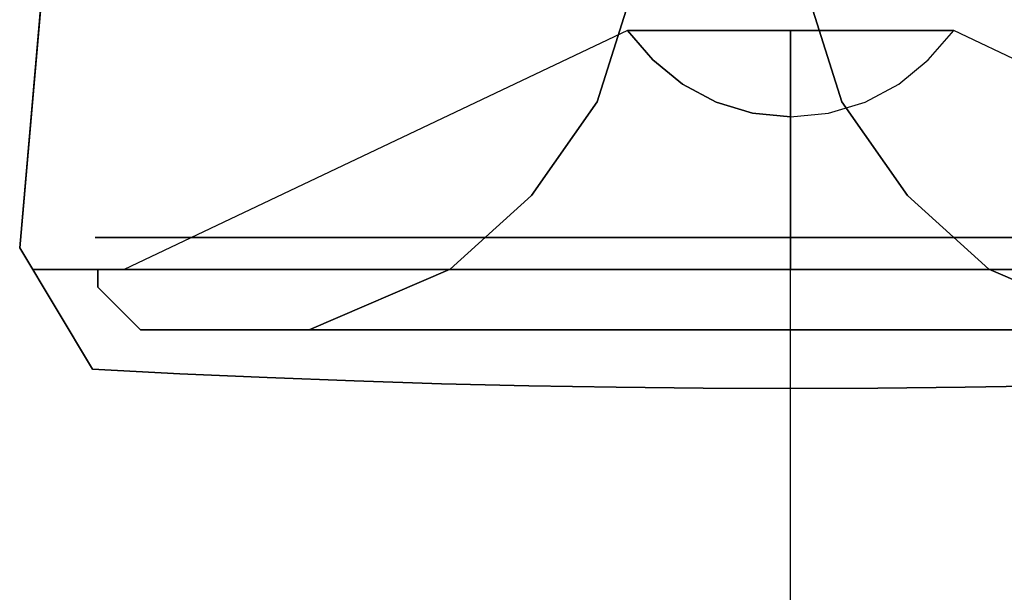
# Model space of a CAD drawing. Header units: millimetres. Extents: x -217 to 217, y -1669 to 210.
# Tile 1 of 7: x -217 to 60, y -260 to -99. Entities that reach past the tile are written whole.
import ezdxf

# ---------------------------------------------------------------- set-up
doc = ezdxf.new("R2010")
doc.units = ezdxf.units.MM
for name, color, linetype in [('KF_CA_1515_6_SPDIR_SHORT', 1, 'Continuous'), ('KF_CA_1515_6_SPEAKDETAIL', 250, 'Continuous'), ('KF_CA_1515_6_SPEAKER', 253, 'Continuous')]:
    doc.layers.add(name, color=color, linetype=linetype)

# ---------------------------------------------------------------- blocks, each defined once
blk = doc.blocks.new('Ca1515-9')
at = {"layer": 'KF_CA_1515_6_SPDIR_SHORT', "extrusion": (-2.44921e-16, 1.83691e-16, -1), "elevation": -79.4}
blk.add_lwpolyline([(0, -1668.89), (0, -168.89)], dxfattribs=at)
at = {"layer": 'KF_CA_1515_6_SPEAKDETAIL'}
for points, invisible_edges in [([(-54.42, -121.68, 154.19), (-44.7, -90.9, 166.05), (-44.7, -90.9, 229.95), (-54.42, -121.68, 241.81)], 10), ([(14.41, -121.68, 154.19), (4.69, -90.9, 166.05), (-44.7, -90.9, 166.05), (-54.42, -121.68, 154.19)], 10), ([(14.41, -121.68, 241.81), (4.69, -90.9, 229.95), (-44.7, -90.9, 229.95), (-54.42, -121.68, 241.81)], 10), ([(14.41, -121.68, 241.81), (4.69, -90.9, 229.95), (4.69, -90.9, 166.05), (14.41, -121.68, 154.19)], 10), ([(-45.95, -101.57, -118), (-45.06, -101.57, -126.96), (-184, -168.89, -154.42), (-187.61, -168.89, -117.82)], 10), ([(-45.06, -101.57, -109.04), (-45.95, -101.57, -118), (-187.61, -168.89, -117.82), (-184, -168.89, -81.23)], 8), ([(-45.06, -101.57, -126.96), (-42.45, -101.57, -135.58), (-173.33, -168.89, -189.61), (-184, -168.89, -154.42)], 10), ([(-42.45, -101.57, -100.42), (-45.06, -101.57, -109.04), (-184, -168.89, -81.23), (-173.33, -168.89, -46.04)], 10), ([(-42.45, -101.57, -135.58), (-38.2, -101.57, -143.52), (-155.99, -168.89, -222.04), (-173.33, -168.89, -189.61)], 10), ([(-38.2, -101.57, -92.48), (-42.45, -101.57, -100.42), (-173.33, -168.89, -46.04), (-155.99, -168.89, -13.61)], 10), ([(-38.2, -101.57, -143.52), (-32.49, -101.57, -150.49), (-132.66, -168.89, -250.47), (-155.99, -168.89, -222.04)], 10), ([(-32.49, -101.57, -85.51), (-38.2, -101.57, -92.48), (-155.99, -168.89, -13.61), (-132.66, -168.89, 14.82)], 10), ([(-32.49, -101.57, -150.49), (-25.53, -101.57, -156.2), (-104.24, -168.89, -273.79), (-132.66, -168.89, -250.47)], 10), ([(-25.53, -101.57, -79.8), (-32.49, -101.57, -85.51), (-132.66, -168.89, 14.82), (-104.24, -168.89, 38.15)], 10), ([(-25.53, -101.57, -156.2), (-17.58, -101.57, -160.44), (-71.81, -168.89, -291.13), (-104.24, -168.89, -273.79)], 10), ([(-17.58, -101.57, -75.56), (-25.53, -101.57, -79.8), (-104.24, -168.89, 38.15), (-71.81, -168.89, 55.48)], 10), ([(-17.58, -101.57, -160.44), (-8.97, -101.57, -163.06), (-36.62, -168.89, -301.8), (-71.81, -168.89, -291.13)], 10), ([(-8.97, -101.57, -72.94), (-17.58, -101.57, -75.56), (-71.81, -168.89, 55.48), (-36.62, -168.89, 66.16)], 10), ([(-38.75, -109.87, -118), (-45.95, -101.57, -118), (-42.45, -101.57, -135.58), (-35.8, -109.87, -132.83)], 14), ([(-35.8, -109.87, -103.17), (-42.45, -101.57, -100.42), (-45.95, -101.57, -118), (-38.75, -109.87, -118)], 11), ([(-45.95, -101.57, -118), (-45.06, -101.57, -109.04), (-42.45, -101.57, -100.42)], 10), ([(-42.45, -101.57, -135.58), (-45.06, -101.57, -126.96), (-45.95, -101.57, -118)], 10), ([(-42.45, -101.57, -100.42), (-45.95, -101.57, -118), (-45.06, -101.57, -109.04)], 1), ([(-45.95, -101.57, -118), (-42.45, -101.57, -135.58), (-45.06, -101.57, -126.96)], 1), ([(-35.8, -109.87, -132.83), (-42.45, -101.57, -135.58), (-32.49, -101.57, -150.49), (-27.4, -109.87, -145.4)], 15), ([(-27.4, -109.87, -90.6), (-32.49, -101.57, -85.51), (-42.45, -101.57, -100.42), (-35.8, -109.87, -103.17)], 15), ([(-32.49, -101.57, -150.49), (-38.2, -101.57, -143.52), (-42.45, -101.57, -135.58)], 10), ([(-42.45, -101.57, -100.42), (-38.2, -101.57, -92.48), (-32.49, -101.57, -85.51)], 10), ([(-32.49, -101.57, -85.51), (-42.45, -101.57, -100.42), (-38.2, -101.57, -92.48)], 1), ([(-42.45, -101.57, -135.58), (-32.49, -101.57, -150.49), (-38.2, -101.57, -143.52)], 1), ([(0, -101.57, -72.06), (-8.97, -101.57, -72.94), (-36.62, -168.89, 66.16), (-0.02, -168.89, 69.76)], 10), ([(-8.97, -101.57, -163.06), (0, -101.57, -163.94), (-0.02, -168.89, -305.41), (-36.62, -168.89, -301.8)], 15), ([(-27.4, -109.87, -145.4), (-32.49, -101.57, -150.49), (-17.58, -101.57, -160.44), (-14.83, -109.87, -153.79)], 15), ([(-14.83, -109.87, -82.21), (-17.58, -101.57, -75.56), (-32.49, -101.57, -85.51), (-27.4, -109.87, -90.6)], 15), ([(-17.58, -101.57, -160.44), (-25.53, -101.57, -156.2), (-32.49, -101.57, -150.49)], 10), ([(-32.49, -101.57, -85.51), (-25.53, -101.57, -79.8), (-17.58, -101.57, -75.56)], 10), ([(-17.58, -101.57, -75.56), (-32.49, -101.57, -85.51), (-25.53, -101.57, -79.8)], 1), ([(-32.49, -101.57, -150.49), (-17.58, -101.57, -160.44), (-25.53, -101.57, -156.2)], 1), ([(-14.83, -109.87, -153.79), (-17.58, -101.57, -160.44), (0, -101.57, -163.94), (0, -109.87, -156.74)], 11), ([(0, -109.87, -79.26), (0, -101.57, -72.06), (-17.58, -101.57, -75.56), (-14.83, -109.87, -82.21)], 14), ([(0, -101.57, -163.94), (-8.97, -101.57, -163.06), (-17.58, -101.57, -160.44)], 10), ([(0, -101.57, -72.06), (-17.58, -101.57, -75.56), (-8.97, -101.57, -72.94)], 1), ([(-17.58, -101.57, -160.44), (0, -101.57, -163.94), (-8.97, -101.57, -163.06)], 1), ([(8.96, -101.57, -72.94), (0, -101.57, -72.06), (-0.02, -168.89, 69.76), (36.57, -168.89, 66.16)], 8), ([(0, -101.57, -163.94), (8.96, -101.57, -163.06), (36.57, -168.89, -301.8), (-0.02, -168.89, -305.41)], 2), ([(0, -109.87, -156.74), (0, -101.57, -163.94), (17.58, -101.57, -160.44), (14.82, -109.87, -153.79)], 14), ([(14.82, -109.87, -82.21), (17.58, -101.57, -75.56), (0, -101.57, -72.06), (0, -109.87, -79.26)], 15), ([(17.58, -101.57, -160.44), (8.96, -101.57, -163.06), (0, -101.57, -163.94)], 10), ([(17.58, -101.57, -75.56), (0, -101.57, -72.06), (8.96, -101.57, -72.94)], 1), ([(0, -101.57, -163.94), (17.58, -101.57, -160.44), (8.96, -101.57, -163.06)], 1), ([(17.58, -101.57, -75.56), (8.96, -101.57, -72.94), (36.57, -168.89, 66.16), (71.76, -168.89, 55.48)], 10), ([(8.96, -101.57, -163.06), (17.58, -101.57, -160.44), (71.76, -168.89, -291.13), (36.57, -168.89, -301.8)], 10), ([(14.82, -109.87, -153.79), (17.58, -101.57, -160.44), (32.48, -101.57, -150.49), (27.39, -109.87, -145.4)], 15), ([(27.39, -109.87, -90.6), (32.48, -101.57, -85.51), (17.58, -101.57, -75.56), (14.82, -109.87, -82.21)], 15), ([(25.52, -101.57, -79.8), (17.58, -101.57, -75.56), (71.76, -168.89, 55.48), (104.2, -168.89, 38.15)], 10), ([(17.58, -101.57, -160.44), (25.52, -101.57, -156.2), (104.2, -168.89, -273.79), (71.76, -168.89, -291.13)], 10), ([(32.48, -101.57, -150.49), (25.52, -101.57, -156.2), (17.58, -101.57, -160.44)], 10), ([(17.58, -101.57, -160.44), (32.48, -101.57, -150.49), (25.52, -101.57, -156.2)], 1), ([(32.48, -101.57, -85.51), (17.58, -101.57, -75.56), (25.52, -101.57, -79.8)], 1), ([(32.48, -101.57, -85.51), (25.52, -101.57, -79.8), (104.2, -168.89, 38.15), (132.62, -168.89, 14.82)], 10), ([(25.52, -101.57, -156.2), (32.48, -101.57, -150.49), (132.62, -168.89, -250.47), (104.2, -168.89, -273.79)], 10), ([(27.39, -109.87, -145.4), (32.48, -101.57, -150.49), (42.44, -101.57, -135.58), (35.79, -109.87, -132.83)], 15), ([(35.79, -109.87, -103.17), (42.44, -101.57, -100.42), (32.48, -101.57, -85.51), (27.39, -109.87, -90.6)], 15), ([(38.2, -101.57, -92.48), (32.48, -101.57, -85.51), (132.62, -168.89, 14.82), (155.95, -168.89, -13.61)], 10), ([(32.48, -101.57, -150.49), (38.2, -101.57, -143.52), (155.95, -168.89, -222.04), (132.62, -168.89, -250.47)], 10), ([(42.44, -101.57, -135.58), (38.2, -101.57, -143.52), (32.48, -101.57, -150.49)], 10), ([(32.48, -101.57, -85.51), (38.2, -101.57, -92.48), (42.44, -101.57, -100.42)], 10), ([(32.48, -101.57, -150.49), (42.44, -101.57, -135.58), (38.2, -101.57, -143.52)], 1), ([(42.44, -101.57, -100.42), (32.48, -101.57, -85.51), (38.2, -101.57, -92.48)], 1), ([(35.79, -109.87, -132.83), (42.44, -101.57, -135.58), (45.94, -101.57, -118), (38.74, -109.87, -118)], 15), ([(38.74, -109.87, -118), (45.94, -101.57, -118), (42.44, -101.57, -100.42), (35.79, -109.87, -103.17)], 14), ([(38.2, -101.57, -143.52), (42.44, -101.57, -135.58), (173.29, -168.89, -189.61), (155.95, -168.89, -222.04)], 10), ([(42.44, -101.57, -100.42), (38.2, -101.57, -92.48), (155.95, -168.89, -13.61), (173.29, -168.89, -46.04)], 10), ([(42.44, -101.57, -135.58), (45.06, -101.57, -126.96), (183.96, -168.89, -154.42), (173.29, -168.89, -189.61)], 10), ([(45.06, -101.57, -109.04), (42.44, -101.57, -100.42), (173.29, -168.89, -46.04), (183.96, -168.89, -81.23)], 10), ([(45.94, -101.57, -118), (45.06, -101.57, -126.96), (42.44, -101.57, -135.58)], 10), ([(42.44, -101.57, -135.58), (45.94, -101.57, -118), (45.06, -101.57, -126.96)], 1), ([(45.94, -101.57, -118), (42.44, -101.57, -100.42), (45.06, -101.57, -109.04)], 1), ([(45.06, -101.57, -126.96), (45.94, -101.57, -118), (187.56, -168.89, -117.82), (183.96, -168.89, -154.42)], 10), ([(45.94, -101.57, -118), (45.06, -101.57, -109.04), (183.96, -168.89, -81.23), (187.56, -168.89, -117.82)], 2), ([(-30.44, -116.69, -118), (-38.75, -109.87, -118), (-35.8, -109.87, -132.83), (-28.13, -116.69, -129.65)], 14), ([(-28.13, -116.69, -106.35), (-35.8, -109.87, -103.17), (-38.75, -109.87, -118), (-30.44, -116.69, -118)], 11), ([(-21.53, -116.69, -96.48), (-27.4, -109.87, -90.6), (-35.8, -109.87, -103.17), (-28.13, -116.69, -106.35)], 15), ([(-28.13, -116.69, -129.65), (-35.8, -109.87, -132.83), (-27.4, -109.87, -145.4), (-21.53, -116.69, -139.52)], 15), ([(-11.65, -116.69, -89.88), (-14.83, -109.87, -82.21), (-27.4, -109.87, -90.6), (-21.53, -116.69, -96.48)], 15), ([(-21.53, -116.69, -139.52), (-27.4, -109.87, -145.4), (-14.83, -109.87, -153.79), (-11.65, -116.69, -146.12)], 15), ([(0, -116.69, -87.56), (0, -109.87, -79.26), (-14.83, -109.87, -82.21), (-11.65, -116.69, -89.88)], 14), ([(-11.65, -116.69, -146.12), (-14.83, -109.87, -153.79), (0, -109.87, -156.74), (0, -116.69, -148.44)], 11), ([(11.65, -116.69, -89.88), (14.82, -109.87, -82.21), (0, -109.87, -79.26), (0, -116.69, -87.56)], 15), ([(0, -116.69, -148.44), (0, -109.87, -156.74), (14.82, -109.87, -153.79), (11.65, -116.69, -146.12)], 14), ([(21.52, -116.69, -96.48), (27.39, -109.87, -90.6), (14.82, -109.87, -82.21), (11.65, -116.69, -89.88)], 15), ([(11.65, -116.69, -146.12), (14.82, -109.87, -153.79), (27.39, -109.87, -145.4), (21.52, -116.69, -139.52)], 15), ([(28.12, -116.69, -106.35), (35.79, -109.87, -103.17), (27.39, -109.87, -90.6), (21.52, -116.69, -96.48)], 15), ([(21.52, -116.69, -139.52), (27.39, -109.87, -145.4), (35.79, -109.87, -132.83), (28.12, -116.69, -129.65)], 15), ([(28.12, -116.69, -129.65), (35.79, -109.87, -132.83), (38.74, -109.87, -118), (30.44, -116.69, -118)], 15), ([(30.44, -116.69, -118), (38.74, -109.87, -118), (35.79, -109.87, -103.17), (28.12, -116.69, -106.35)], 14), ([(-20.97, -121.75, -118), (-30.44, -116.69, -118), (-28.13, -116.69, -129.65), (-19.37, -121.75, -126.02)], 14), ([(-19.37, -121.75, -109.98), (-28.13, -116.69, -106.35), (-30.44, -116.69, -118), (-20.97, -121.75, -118)], 11), ([(-19.37, -121.75, -126.02), (-28.13, -116.69, -129.65), (-21.53, -116.69, -139.52), (-14.83, -121.75, -132.83)], 15), ([(-14.83, -121.75, -103.17), (-21.53, -116.69, -96.48), (-28.13, -116.69, -106.35), (-19.37, -121.75, -109.98)], 15), ([(-14.83, -121.75, -132.83), (-21.53, -116.69, -139.52), (-11.65, -116.69, -146.12), (-8.03, -121.75, -137.37)], 15), ([(-8.03, -121.75, -98.63), (-11.65, -116.69, -89.88), (-21.53, -116.69, -96.48), (-14.83, -121.75, -103.17)], 15), ([(-8.03, -121.75, -137.37), (-11.65, -116.69, -146.12), (0, -116.69, -148.44), (0, -121.75, -138.97)], 11), ([(0, -121.75, -97.03), (0, -116.69, -87.56), (-11.65, -116.69, -89.88), (-8.03, -121.75, -98.63)], 14), ([(0, -121.75, -138.97), (0, -116.69, -148.44), (11.65, -116.69, -146.12), (8.02, -121.75, -137.37)], 14), ([(8.02, -121.75, -98.63), (11.65, -116.69, -89.88), (0, -116.69, -87.56), (0, -121.75, -97.03)], 15), ([(8.02, -121.75, -137.37), (11.65, -116.69, -146.12), (21.52, -116.69, -139.52), (14.82, -121.75, -132.83)], 15), ([(14.82, -121.75, -103.17), (21.52, -116.69, -96.48), (11.65, -116.69, -89.88), (8.02, -121.75, -98.63)], 15), ([(14.82, -121.75, -132.83), (21.52, -116.69, -139.52), (28.12, -116.69, -129.65), (19.37, -121.75, -126.02)], 15), ([(19.37, -121.75, -109.98), (28.12, -116.69, -106.35), (21.52, -116.69, -96.48), (14.82, -121.75, -103.17)], 15), ([(19.37, -121.75, -126.02), (28.12, -116.69, -129.65), (30.44, -116.69, -118), (20.96, -121.75, -118)], 15), ([(20.96, -121.75, -118), (30.44, -116.69, -118), (28.12, -116.69, -106.35), (19.37, -121.75, -109.98)], 14), ([(-72.92, -148.05, 138.56), (-54.42, -121.68, 154.19), (-54.42, -121.68, 241.81), (-72.92, -148.05, 257.44)], 10), ([(32.91, -148.05, 138.56), (14.41, -121.68, 154.19), (-54.42, -121.68, 154.19), (-72.92, -148.05, 138.56)], 10), ([(32.91, -148.05, 257.44), (14.41, -121.68, 241.81), (-54.42, -121.68, 241.81), (-72.92, -148.05, 257.44)], 10), ([(-10.69, -124.87, -118), (-20.97, -121.75, -118), (-19.37, -121.75, -126.02), (-9.88, -124.87, -122.09)], 14), ([(-9.88, -124.87, -113.91), (-19.37, -121.75, -109.98), (-20.97, -121.75, -118), (-10.69, -124.87, -118)], 11), ([(-7.56, -124.87, -110.44), (-14.83, -121.75, -103.17), (-19.37, -121.75, -109.98), (-9.88, -124.87, -113.91)], 15), ([(-9.88, -124.87, -122.09), (-19.37, -121.75, -126.02), (-14.83, -121.75, -132.83), (-7.56, -124.87, -125.56)], 15), ([(-7.56, -124.87, -125.56), (-14.83, -121.75, -132.83), (-8.03, -121.75, -137.37), (-4.09, -124.87, -127.88)], 15), ([(-4.09, -124.87, -108.12), (-8.03, -121.75, -98.63), (-14.83, -121.75, -103.17), (-7.56, -124.87, -110.44)], 15), ([(-4.09, -124.87, -127.88), (-8.03, -121.75, -137.37), (0, -121.75, -138.97), (0, -124.87, -128.69)], 11), ([(0, -124.87, -107.31), (0, -121.75, -97.03), (-8.03, -121.75, -98.63), (-4.09, -124.87, -108.12)], 14), ([(0, -124.87, -128.69), (0, -121.75, -138.97), (8.02, -121.75, -137.37), (4.09, -124.87, -127.88)], 14), ([(4.09, -124.87, -108.12), (8.02, -121.75, -98.63), (0, -121.75, -97.03), (0, -124.87, -107.31)], 15), ([(4.09, -124.87, -127.88), (8.02, -121.75, -137.37), (14.82, -121.75, -132.83), (7.55, -124.87, -125.56)], 15), ([(7.55, -124.87, -110.44), (14.82, -121.75, -103.17), (8.02, -121.75, -98.63), (4.09, -124.87, -108.12)], 15), ([(9.87, -124.87, -113.91), (19.37, -121.75, -109.98), (14.82, -121.75, -103.17), (7.55, -124.87, -110.44)], 15), ([(7.55, -124.87, -125.56), (14.82, -121.75, -132.83), (19.37, -121.75, -126.02), (9.87, -124.87, -122.09)], 15), ([(9.87, -124.87, -122.09), (19.37, -121.75, -126.02), (20.96, -121.75, -118), (10.69, -124.87, -118)], 15), ([(10.69, -124.87, -118), (20.96, -121.75, -118), (19.37, -121.75, -109.98), (9.87, -124.87, -113.91)], 14), ([(32.91, -148.05, 257.44), (14.41, -121.68, 241.81), (14.41, -121.68, 154.19), (32.91, -148.05, 138.56)], 10), ([(0, -125.92, -118), (-10.69, -124.87, -118), (-9.88, -124.87, -122.09), (0, -125.92, -118)], 14), ([(0, -125.92, -118), (-9.88, -124.87, -113.91), (-10.69, -124.87, -118), (0, -125.92, -118)], 11), ([(0, -125.92, -118), (-7.56, -124.87, -110.44), (-9.88, -124.87, -113.91), (0, -125.92, -118)], 15), ([(0, -125.92, -118), (-9.88, -124.87, -122.09), (-7.56, -124.87, -125.56), (0, -125.92, -118)], 15), ([(0, -125.92, -118), (-4.09, -124.87, -108.12), (-7.56, -124.87, -110.44), (0, -125.92, -118)], 15), ([(0, -125.92, -118), (-7.56, -124.87, -125.56), (-4.09, -124.87, -127.88), (0, -125.92, -118)], 15), ([(0, -125.92, -118), (0, -124.87, -107.31), (-4.09, -124.87, -108.12), (0, -125.92, -118)], 14), ([(0, -125.92, -118), (-4.09, -124.87, -127.88), (0, -124.87, -128.69), (0, -125.92, -118)], 11), ([(0, -125.92, -118), (7.55, -124.87, -110.44), (4.09, -124.87, -108.12), (0, -125.92, -118)], 15), ([(0, -125.92, -118), (9.87, -124.87, -122.09), (10.69, -124.87, -118), (0, -125.92, -118)], 15), ([(0, -125.92, -118), (9.87, -124.87, -113.91), (7.55, -124.87, -110.44), (0, -125.92, -118)], 15), ([(0, -125.92, -118), (4.09, -124.87, -127.88), (7.55, -124.87, -125.56), (0, -125.92, -118)], 15), ([(0, -125.92, -118), (7.55, -124.87, -125.56), (9.87, -124.87, -122.09), (0, -125.92, -118)], 15), ([(0, -125.92, -118), (4.09, -124.87, -108.12), (0, -124.87, -107.31), (0, -125.92, -118)], 15), ([(0, -125.92, -118), (0, -124.87, -128.69), (4.09, -124.87, -127.88), (0, -125.92, -118)], 14), ([(0, -125.92, -118), (10.69, -124.87, -118), (9.87, -124.87, -113.91), (0, -125.92, -118)], 14), ([(55.82, -168.76, 276.36), (32.91, -148.05, 257.44), (-72.92, -148.05, 257.44), (-95.83, -168.76, 276.36)], 10), ([(55.82, -168.76, 119.64), (32.91, -148.05, 138.56), (-72.92, -148.05, 138.56), (-95.83, -168.76, 119.64)], 10), ([(-95.83, -168.76, 119.64), (-72.92, -148.05, 138.56), (-72.92, -148.05, 257.44), (-95.83, -168.76, 276.36)], 10), ([(55.82, -168.76, 276.36), (32.91, -148.05, 257.44), (32.91, -148.05, 138.56), (55.82, -168.76, 119.64)], 10), ([(-192.04, -159.91, -79.8), (-195.8, -159.91, -118), (-195.8, -168.89, -118), (-192.04, -168.89, -79.8)], 10), ([(-195.8, -159.91, -118), (-192.04, -159.91, -156.2), (-192.04, -168.89, -156.2), (-195.8, -168.89, -118)], 10), ([(-192.04, -159.91, -156.2), (-180.89, -159.91, -192.93), (-180.89, -168.89, -192.93), (-192.04, -168.89, -156.2)], 10), ([(-180.89, -159.91, -43.07), (-192.04, -159.91, -79.8), (-192.04, -168.89, -79.8), (-180.89, -168.89, -43.07)], 10), ([(-180.89, -159.91, -192.93), (-162.8, -159.91, -226.78), (-162.8, -168.89, -226.78), (-180.89, -168.89, -192.93)], 10), ([(-162.8, -159.91, -9.22), (-180.89, -159.91, -43.07), (-180.89, -168.89, -43.07), (-162.8, -168.89, -9.22)], 10), ([(-138.45, -159.91, 20.45), (-162.8, -159.91, -9.22), (-162.8, -168.89, -9.22), (-138.45, -168.89, 20.45)], 10), ([(-162.8, -159.91, -226.78), (-138.45, -159.91, -256.45), (-138.45, -168.89, -256.45), (-162.8, -168.89, -226.78)], 10), ([(-138.45, -159.91, -256.45), (-108.78, -159.91, -280.8), (-108.78, -168.89, -280.8), (-138.45, -168.89, -256.45)], 10), ([(-108.78, -159.91, 44.8), (-138.45, -159.91, 20.45), (-138.45, -168.89, 20.45), (-108.78, -168.89, 44.8)], 10), ([(-108.78, -159.91, -280.8), (-74.93, -159.91, -298.89), (-74.93, -168.89, -298.89), (-108.78, -168.89, -280.8)], 10), ([(-74.93, -159.91, 62.89), (-108.78, -159.91, 44.8), (-108.78, -168.89, 44.8), (-74.93, -168.89, 62.89)], 10), ([(-74.93, -159.91, -298.89), (-38.2, -159.91, -310.03), (-38.2, -168.89, -310.03), (-74.93, -168.89, -298.89)], 10), ([(-38.2, -159.91, 74.03), (-74.93, -159.91, 62.89), (-74.93, -168.89, 62.89), (-38.2, -168.89, 74.03)], 10), ([(-38.2, -159.91, -310.03), (0, -159.91, -313.79), (0, -168.89, -313.79), (-38.2, -168.89, -310.03)], 10), ([(0, -159.91, 77.79), (-38.2, -159.91, 74.03), (-38.2, -168.89, 74.03), (0, -168.89, 77.79)], 10), ([(0, -159.91, -313.79), (38.19, -159.91, -310.03), (38.19, -168.89, -310.03), (0, -168.89, -313.79)], 10), ([(38.19, -159.91, 74.03), (0, -159.91, 77.79), (0, -168.89, 77.79), (38.19, -168.89, 74.03)], 10), ([(38.19, -159.91, -310.03), (74.92, -159.91, -298.89), (74.92, -168.89, -298.89), (38.19, -168.89, -310.03)], 10), ([(74.92, -159.91, 62.89), (38.19, -159.91, 74.03), (38.19, -168.89, 74.03), (74.92, -168.89, 62.89)], 10), ([(-192.04, -168.89, -79.8), (-195.8, -168.89, -118), (-187.61, -168.89, -117.82), (-184, -168.89, -81.23)], 10), ([(-195.8, -168.89, -118), (-192.04, -168.89, -156.2), (-184, -168.89, -154.42), (-187.61, -168.89, -117.82)], 10), ([(-192.04, -168.89, -156.2), (-180.89, -168.89, -192.93), (-173.33, -168.89, -189.61), (-184, -168.89, -154.42)], 10), ([(-180.89, -168.89, -43.07), (-192.04, -168.89, -79.8), (-184, -168.89, -81.23), (-173.33, -168.89, -46.04)], 10), ([(-180.89, -168.89, -192.93), (-162.8, -168.89, -226.78), (-155.99, -168.89, -222.04), (-173.33, -168.89, -189.61)], 10), ([(-162.8, -168.89, -9.22), (-180.89, -168.89, -43.07), (-173.33, -168.89, -46.04), (-155.99, -168.89, -13.61)], 10), ([(-138.45, -168.89, 20.45), (-162.8, -168.89, -9.22), (-155.99, -168.89, -13.61), (-132.66, -168.89, 14.82)], 10), ([(-162.8, -168.89, -226.78), (-138.45, -168.89, -256.45), (-132.66, -168.89, -250.47), (-155.99, -168.89, -222.04)], 10), ([(-138.45, -168.89, -256.45), (-108.78, -168.89, -280.8), (-104.24, -168.89, -273.79), (-132.66, -168.89, -250.47)], 10), ([(-108.78, -168.89, 44.8), (-138.45, -168.89, 20.45), (-132.66, -168.89, 14.82), (-104.24, -168.89, 38.15)], 10), ([(95.5, -185.89, 313), (55.82, -168.76, 276.36), (-95.83, -168.76, 276.36), (-135.5, -185.89, 313)], 2), ([(95.5, -185.89, 81), (55.82, -168.76, 119.64), (-95.83, -168.76, 119.64), (-135.5, -185.89, 81)], 2), ([(-135.5, -185.89, 313), (-95.83, -168.76, 276.36), (-95.83, -168.76, 119.64), (-135.5, -185.89, 81)], 2), ([(-108.78, -168.89, -280.8), (-74.93, -168.89, -298.89), (-71.81, -168.89, -291.13), (-104.24, -168.89, -273.79)], 10), ([(-74.93, -168.89, 62.89), (-108.78, -168.89, 44.8), (-104.24, -168.89, 38.15), (-71.81, -168.89, 55.48)], 10), ([(-74.93, -168.89, -298.89), (-38.2, -168.89, -310.03), (-36.62, -168.89, -301.8), (-71.81, -168.89, -291.13)], 10), ([(-38.2, -168.89, 74.03), (-74.93, -168.89, 62.89), (-71.81, -168.89, 55.48), (-36.62, -168.89, 66.16)], 10), ([(-38.2, -168.89, -310.03), (0, -168.89, -313.79), (-0.02, -168.89, -305.41), (-36.62, -168.89, -301.8)], 10), ([(0, -168.89, 77.79), (-38.2, -168.89, 74.03), (-36.62, -168.89, 66.16), (-0.02, -168.89, 69.76)], 10), ([(0, -168.89, -313.79), (38.19, -168.89, -310.03), (36.57, -168.89, -301.8), (-0.02, -168.89, -305.41)], 10), ([(38.19, -168.89, 74.03), (0, -168.89, 77.79), (-0.02, -168.89, 69.76), (36.57, -168.89, 66.16)], 10), ([(38.19, -168.89, -310.03), (74.92, -168.89, -298.89), (71.76, -168.89, -291.13), (36.57, -168.89, -301.8)], 10), ([(74.92, -168.89, 62.89), (38.19, -168.89, 74.03), (36.57, -168.89, 66.16), (71.76, -168.89, 55.48)], 10), ([(95.5, -185.89, 313), (55.82, -168.76, 276.36), (55.82, -168.76, 119.64), (95.5, -185.89, 81)], 2)]:
    blk.add_3dface(points, dxfattribs=dict(at, invisible_edges=invisible_edges))
at = {"layer": 'KF_CA_1515_6_SPEAKER'}
for points, invisible_edges in [([(-198.08, 53.78, -340), (-176.92, 10.11, -340), (-176.92, -35.89, -340), (-217.02, -162.76, -340)], 7), ([(-198.08, 53.78, 340), (-176.92, 10.11, 340), (-176.92, -35.89, 340), (-217.02, -162.76, 340)], 7), ([(-52.5, -65.39, -340), (-130.92, -35.89, -340), (-176.92, -35.89, -340), (-217.02, -162.76, -340)], 15), ([(-176.92, -35.89, 340), (176.92, -35.89, 340), (217.02, -162.76, 340), (-217.02, -162.76, 340)], 15), ([(176.92, -35.89, -340), (130.92, -35.89, -340), (52.5, -65.39, -340), (217.02, -162.76, -340)], 15), ([(217.02, -162.76, -340), (52.5, -65.39, -340), (-52.5, -65.39, -340), (-217.02, -162.76, -340)], 15), ([(-217.02, -162.76, 340), (-189.9, -162.76, 340), (-171.94, -198.22, 340), (-196.48, -196.94, 340)], 11), ([(-217.02, -162.76, -340), (-189.9, -162.76, -340), (-171.94, -198.22, -340), (-196.48, -196.94, -340)], 3), ([(-189.9, -162.76, 340), (-162.77, -162.76, 340), (-147.39, -199.33, 340), (-171.94, -198.22, 340)], 11), ([(-189.9, -162.76, -340), (-162.77, -162.76, -340), (-147.39, -199.33, -340), (-171.94, -198.22, -340)], 11), ([(-162.77, -162.76, 340), (-135.64, -162.76, 340), (-122.84, -200.26, 340), (-147.39, -199.33, 340)], 11), ([(-162.77, -162.76, -340), (-135.64, -162.76, -340), (-122.84, -200.26, -340), (-147.39, -199.33, -340)], 11), ([(-135.64, -162.76, 340), (-108.51, -162.76, 340), (-98.28, -201.03, 340), (-122.84, -200.26, 340)], 11), ([(-135.64, -162.76, -340), (-108.51, -162.76, -340), (-98.28, -201.03, -340), (-122.84, -200.26, -340)], 11), ([(-108.51, -162.76, 340), (-81.39, -162.76, 340), (-73.71, -201.63, 340), (-98.28, -201.03, 340)], 11), ([(-108.51, -162.76, -340), (-81.39, -162.76, -340), (-73.71, -201.63, -340), (-98.28, -201.03, -340)], 11), ([(-81.39, -162.76, 340), (-54.26, -162.76, 340), (-49.14, -202.05, 340), (-73.71, -201.63, 340)], 11), ([(-81.39, -162.76, -340), (-54.26, -162.76, -340), (-49.14, -202.05, -340), (-73.71, -201.63, -340)], 11), ([(-54.26, -162.76, 340), (-27.13, -162.76, 340), (-24.57, -202.31, 340), (-49.14, -202.05, 340)], 11), ([(-54.26, -162.76, -340), (-27.13, -162.76, -340), (-24.57, -202.31, -340), (-49.14, -202.05, -340)], 11), ([(-27.13, -162.76, 340), (0, -162.76, 340), (0, -202.39, 340), (-24.57, -202.31, 340)], 11), ([(-27.13, -162.76, -340), (0, -162.76, -340), (0, -202.39, -340), (-24.57, -202.31, -340)], 11), ([(0, -162.76, 340), (27.12, -162.76, 340), (24.57, -202.31, 340), (0, -202.39, 340)], 11), ([(0, -162.76, -340), (27.12, -162.76, -340), (24.57, -202.31, -340), (0, -202.39, -340)], 11), ([(27.12, -162.76, 340), (54.25, -162.76, 340), (49.14, -202.05, 340), (24.57, -202.31, 340)], 11), ([(27.12, -162.76, -340), (54.25, -162.76, -340), (49.14, -202.05, -340), (24.57, -202.31, -340)], 11), ([(54.25, -162.76, 340), (81.38, -162.76, 340), (73.71, -201.62, 340), (49.14, -202.05, 340)], 11), ([(54.25, -162.76, -340), (81.38, -162.76, -340), (73.71, -201.62, -340), (49.14, -202.05, -340)], 11), ([(-213.34, -168.89, -325), (-195.06, -168.89, -325), (-195.06, -173.89, -325), (-206.28, -180.63, -325)], 4), ([(-213.34, -168.89, 325), (-195.06, -168.89, 325), (-195.06, -173.89, 325), (-206.28, -180.63, 325)], 4), ([(-213.34, -168.89, 325), (-195.06, -168.89, 325), (-195.06, -168.89, 81), (-213.34, -168.89, 81)], 4), ([(-213.34, -168.89, 81), (-213.34, -168.89, 77.79), (213.33, -168.89, 77.79), (213.33, -168.89, 81)], 10), ([(-213.34, -168.89, 77.79), (-213.34, -168.89, 53.32), (-38.2, -168.89, 74.03), (0, -168.89, 77.79)], 10), ([(-213.34, -168.89, 53.32), (-213.34, -168.89, 28.85), (-74.93, -168.89, 62.89), (-38.2, -168.89, 74.03)], 10), ([(-213.34, -168.89, 28.85), (-213.34, -168.89, 4.37), (-108.78, -168.89, 44.8), (-74.93, -168.89, 62.89)], 10), ([(-213.34, -168.89, 4.37), (-213.34, -168.89, -20.1), (-138.45, -168.89, 20.45), (-108.78, -168.89, 44.8)], 10), ([(-213.34, -168.89, -20.1), (-213.34, -168.89, -44.58), (-162.8, -168.89, -9.22), (-138.45, -168.89, 20.45)], 10), ([(-213.34, -168.89, -44.58), (-213.34, -168.89, -69.05), (-180.89, -168.89, -43.07), (-162.8, -168.89, -9.22)], 10), ([(-213.34, -168.89, -69.05), (-213.34, -168.89, -93.53), (-192.04, -168.89, -79.8), (-180.89, -168.89, -43.07)], 10), ([(-213.34, -168.89, -93.53), (-213.34, -168.89, -118), (-195.8, -168.89, -118), (-192.04, -168.89, -79.8)], 10), ([(-213.34, -168.89, -118), (-213.34, -168.89, -142.47), (-192.04, -168.89, -156.2), (-195.8, -168.89, -118)], 10), ([(-213.34, -168.89, -142.47), (-213.34, -168.89, -166.95), (-180.89, -168.89, -192.93), (-192.04, -168.89, -156.2)], 10), ([(-213.34, -168.89, -166.95), (-213.34, -168.89, -191.42), (-162.8, -168.89, -226.78), (-180.89, -168.89, -192.93)], 10), ([(-213.34, -168.89, -191.42), (-213.34, -168.89, -215.9), (-138.45, -168.89, -256.45), (-162.8, -168.89, -226.78)], 10), ([(-213.34, -168.89, -215.9), (-213.34, -168.89, -240.37), (-108.78, -168.89, -280.8), (-138.45, -168.89, -256.45)], 10), ([(-213.34, -168.89, -240.37), (-213.34, -168.89, -264.85), (-74.93, -168.89, -298.89), (-108.78, -168.89, -280.8)], 10), ([(-213.34, -168.89, -264.85), (-213.34, -168.89, -289.32), (-38.2, -168.89, -310.03), (-74.93, -168.89, -298.89)], 10), ([(-213.34, -168.89, -289.32), (-213.34, -168.89, -313.79), (0, -168.89, -313.79), (-38.2, -168.89, -310.03)], 10), ([(-195.06, -173.89, -316), (-195.06, -168.89, -316), (195.05, -168.89, -316), (195.05, -173.89, -316)], 8), ([(-195.06, -173.89, 316), (-195.06, -168.89, 316), (195.05, -168.89, 316), (195.05, -173.89, 316)], 13), ([(-195.06, -168.89, 325), (-195.06, -168.89, 316), (-195.06, -173.89, 316), (-195.06, -173.89, 325)], 2), ([(-195.06, -168.89, 316), (-195.06, -173.89, 316), (-195.06, -173.89, 81), (-195.06, -168.89, 81)], 1), ([(113.5, -173.89, 81), (113.5, -168.89, 81), (-195.06, -168.89, 81), (-195.06, -173.89, 81)], 8), ([(0, -168.89, 77.79), (38.19, -168.89, 74.03), (213.33, -168.89, 53.32), (213.33, -168.89, 77.79)], 10), ([(38.19, -168.89, -310.03), (0, -168.89, -313.79), (213.33, -168.89, -313.79), (213.33, -168.89, -289.32)], 10), ([(38.19, -168.89, 74.03), (74.92, -168.89, 62.89), (213.33, -168.89, 28.85), (213.33, -168.89, 53.32)], 10), ([(74.92, -168.89, -298.89), (38.19, -168.89, -310.03), (213.33, -168.89, -289.32), (213.33, -168.89, -264.85)], 10), ([(-195.06, -173.89, -325), (-183.06, -185.89, -325), (-196.48, -196.94, -325), (-206.28, -180.63, -325)], 10), ([(-195.06, -173.89, 325), (-183.06, -185.89, 325), (-196.48, -196.94, 325), (-206.28, -180.63, 325)], 10), ([(195.05, -173.89, -316), (183.05, -185.89, -316), (-183.06, -185.89, -316), (-195.06, -173.89, -316)], 8), ([(195.05, -173.89, 316), (183.05, -185.89, 316), (-183.06, -185.89, 316), (-195.06, -173.89, 316)], 15), ([(-195.06, -173.89, 316), (-183.06, -185.89, 316), (-183.06, -185.89, 325), (-195.06, -173.89, 325)], 1), ([(-183.06, -185.89, 81), (-195.06, -173.89, 81), (-195.06, -173.89, 316), (-183.06, -185.89, 316)], 4), ([(-195.06, -173.89, 81), (-183.06, -185.89, 81), (101.5, -185.89, 81), (113.5, -173.89, 81)], 8), ([(-196.48, -196.94, 325), (-171.94, -198.22, 325), (-160.18, -185.89, 325), (-183.06, -185.89, 325)], 10), ([(-196.48, -196.94, -325), (-171.94, -198.22, -325), (-160.18, -185.89, -325), (-183.06, -185.89, -325)], 10), ([(-183.06, -185.89, 316), (-183.06, -185.89, 325), (183.05, -185.89, 325), (183.05, -185.89, 316)], 8), ([(-183.06, -185.89, 316), (-183.06, -185.89, 81), (-135.5, -185.89, 81), (-135.5, -185.89, 316)], 12), ([(-171.94, -198.22, 325), (-147.39, -199.33, 325), (-137.3, -185.89, 325), (-160.18, -185.89, 325)], 10), ([(-171.94, -198.22, -325), (-147.39, -199.33, -325), (-137.3, -185.89, -325), (-160.18, -185.89, -325)], 10), ([(-147.39, -199.33, 325), (-122.84, -200.26, 325), (-114.41, -185.89, 325), (-137.3, -185.89, 325)], 10), ([(-147.39, -199.33, -325), (-122.84, -200.26, -325), (-114.41, -185.89, -325), (-137.3, -185.89, -325)], 10), ([(-135.5, -185.89, 313), (-135.5, -185.89, 316), (95.5, -185.89, 316), (95.5, -185.89, 313)], 7), ([(-122.84, -200.26, 325), (-98.28, -201.03, 325), (-91.53, -185.89, 325), (-114.41, -185.89, 325)], 10), ([(-122.84, -200.26, -325), (-98.28, -201.03, -325), (-91.53, -185.89, -325), (-114.41, -185.89, -325)], 10), ([(-98.28, -201.03, 325), (-73.71, -201.63, 325), (-68.65, -185.89, 325), (-91.53, -185.89, 325)], 10), ([(-98.28, -201.03, -325), (-73.71, -201.63, -325), (-68.65, -185.89, -325), (-91.53, -185.89, -325)], 10), ([(-73.71, -201.63, 325), (-49.14, -202.05, 325), (-45.77, -185.89, 325), (-68.65, -185.89, 325)], 10), ([(-73.71, -201.63, -325), (-49.14, -202.05, -325), (-45.77, -185.89, -325), (-68.65, -185.89, -325)], 10), ([(-49.14, -202.05, 325), (-24.57, -202.31, 325), (-22.89, -185.89, 325), (-45.77, -185.89, 325)], 10), ([(-49.14, -202.05, -325), (-24.57, -202.31, -325), (-22.89, -185.89, -325), (-45.77, -185.89, -325)], 10), ([(-24.57, -202.31, 325), (0, -202.39, 325), (0, -185.89, 325), (-22.89, -185.89, 325)], 10), ([(-24.57, -202.31, -325), (0, -202.39, -325), (0, -185.89, -325), (-22.89, -185.89, -325)], 10), ([(0, -202.39, 325), (24.57, -202.31, 325), (22.88, -185.89, 325), (0, -185.89, 325)], 10), ([(0, -202.39, -325), (24.57, -202.31, -325), (22.88, -185.89, -325), (0, -185.89, -325)], 10), ([(24.57, -202.31, 325), (49.14, -202.05, 325), (45.76, -185.89, 325), (22.88, -185.89, 325)], 10), ([(24.57, -202.31, -325), (49.14, -202.05, -325), (45.76, -185.89, -325), (22.88, -185.89, -325)], 10), ([(49.14, -202.05, 325), (73.71, -201.62, 325), (68.64, -185.89, 325), (45.76, -185.89, 325)], 10), ([(49.14, -202.05, -325), (73.71, -201.62, -325), (68.64, -185.89, -325), (45.76, -185.89, -325)], 10), ([(-196.48, -196.94, 340), (-171.94, -198.22, 340), (-171.94, -198.22, 325), (-196.48, -196.94, 325)], 10), ([(-196.48, -196.94, -340), (-171.94, -198.22, -340), (-171.94, -198.22, -325), (-196.48, -196.94, -325)], 10), ([(-171.94, -198.22, 340), (-147.39, -199.33, 340), (-147.39, -199.33, 325), (-171.94, -198.22, 325)], 10), ([(-171.94, -198.22, -340), (-147.39, -199.33, -340), (-147.39, -199.33, -325), (-171.94, -198.22, -325)], 10), ([(-147.39, -199.33, 340), (-122.84, -200.26, 340), (-122.84, -200.26, 325), (-147.39, -199.33, 325)], 10), ([(-147.39, -199.33, -340), (-122.84, -200.26, -340), (-122.84, -200.26, -325), (-147.39, -199.33, -325)], 10), ([(-122.84, -200.26, 340), (-98.28, -201.03, 340), (-98.28, -201.03, 325), (-122.84, -200.26, 325)], 10), ([(-122.84, -200.26, -340), (-98.28, -201.03, -340), (-98.28, -201.03, -325), (-122.84, -200.26, -325)], 10), ([(-98.28, -201.03, 340), (-73.71, -201.63, 340), (-73.71, -201.63, 325), (-98.28, -201.03, 325)], 10), ([(-98.28, -201.03, -340), (-73.71, -201.63, -340), (-73.71, -201.63, -325), (-98.28, -201.03, -325)], 10), ([(-73.71, -201.63, 340), (-49.14, -202.05, 340), (-49.14, -202.05, 325), (-73.71, -201.63, 325)], 10), ([(-73.71, -201.63, -340), (-49.14, -202.05, -340), (-49.14, -202.05, -325), (-73.71, -201.63, -325)], 10), ([(-49.14, -202.05, 340), (-24.57, -202.31, 340), (-24.57, -202.31, 325), (-49.14, -202.05, 325)], 10), ([(-49.14, -202.05, -340), (-24.57, -202.31, -340), (-24.57, -202.31, -325), (-49.14, -202.05, -325)], 10), ([(-24.57, -202.31, 340), (0, -202.39, 340), (0, -202.39, 325), (-24.57, -202.31, 325)], 10), ([(-24.57, -202.31, -340), (0, -202.39, -340), (0, -202.39, -325), (-24.57, -202.31, -325)], 10), ([(0, -202.39, 340), (24.57, -202.31, 340), (24.57, -202.31, 325), (0, -202.39, 325)], 10), ([(0, -202.39, -340), (24.57, -202.31, -340), (24.57, -202.31, -325), (0, -202.39, -325)], 10), ([(24.57, -202.31, 340), (49.14, -202.05, 340), (49.14, -202.05, 325), (24.57, -202.31, 325)], 10), ([(24.57, -202.31, -340), (49.14, -202.05, -340), (49.14, -202.05, -325), (24.57, -202.31, -325)], 10), ([(49.14, -202.05, 340), (73.71, -201.62, 340), (73.71, -201.62, 325), (49.14, -202.05, 325)], 10), ([(49.14, -202.05, -340), (73.71, -201.62, -340), (73.71, -201.62, -325), (49.14, -202.05, -325)], 10)]:
    blk.add_3dface(points, dxfattribs=dict(at, invisible_edges=invisible_edges))
for points in [[(-198.08, 53.78, -340), (-217.02, -162.76, -340), (-217.02, -162.76, 340), (-198.08, 53.78, 340)], [(-217.02, -162.76, -325), (-196.48, -196.94, -325), (-196.48, -196.94, -340), (-217.02, -162.76, -340)], [(-217.02, -162.76, 325), (-196.48, -196.94, 325), (-196.48, -196.94, 340), (-217.02, -162.76, 340)], [(-217.02, -162.76, -325), (-213.34, -168.89, -325), (-213.34, -168.89, 325), (-217.02, -162.76, 325)], [(-195.06, -168.89, -316), (-213.34, -168.89, -316), (-213.34, -168.89, -325), (-195.06, -168.89, -325)], [(213.33, -168.89, -313.79), (213.33, -168.89, -316), (-213.34, -168.89, -316), (-213.34, -168.89, -313.79)], [(-195.06, -168.89, -325), (-195.06, -168.89, -316), (-195.06, -173.89, -316), (-195.06, -173.89, -325)], [(-195.06, -173.89, -316), (-183.06, -185.89, -316), (-183.06, -185.89, -325), (-195.06, -173.89, -325)], [(-183.06, -185.89, -316), (-183.06, -185.89, -325), (183.05, -185.89, -325), (183.05, -185.89, -316)]]:
    blk.add_3dface(points, dxfattribs=at)

msp = doc.modelspace()

# ---------------------------------------------------------------- block references
msp.add_blockref('Ca1515-9', (0, 0))

doc.saveas('drawing.dxf')
